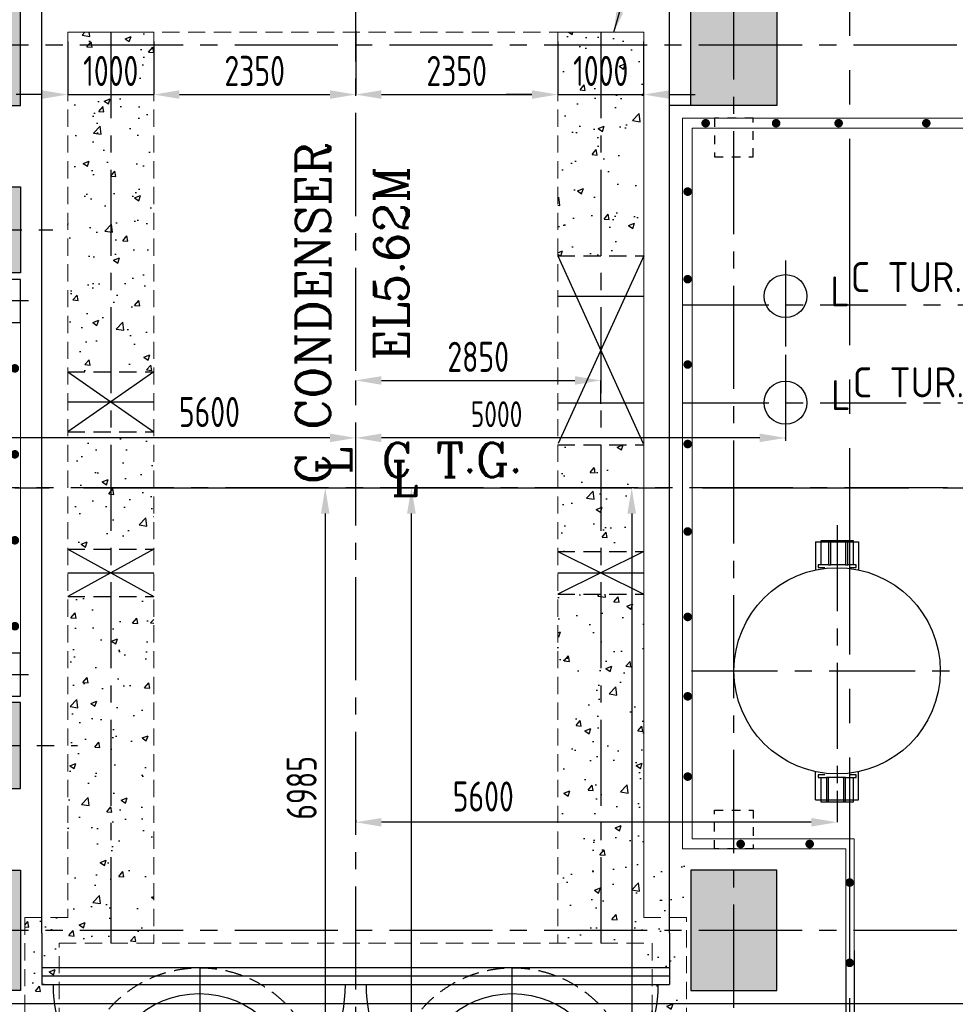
# Model space of a CAD drawing. Extents: x -7650383 to 4934791, y -114316 to 1826789.
# Tile 51 of 256: x 229732 to 240617, y 270946 to 282403. Entities that reach past the tile are written whole.
import ezdxf
from ezdxf.enums import TextEntityAlignment as Align

# ---------------------------------------------------------------- set-up
doc = ezdxf.new("R2010")
doc.units = 0
doc.header["$LTSCALE"] = 800
doc.header["$MEASUREMENT"] = 0
for name, pattern in [('0', [0]), ('CENTER', [2, 1.25, -0.25, 0.25, -0.25]), ('CENTER2', [1.125, 0.75, -0.125, 0.125, -0.125]), ('CONTINOUS', [0]), ('GTCHAIN', [24, 16, -3.2, 1.6, -3.2]), ('HIDDEN', [0.375, 0.25, -0.125]), ('HIDDENS', [0.25, 0.125, -0.125])]:
    doc.linetypes.add(name, pattern=pattern)
doc.layers.get('0').update_dxf_attribs({"linetype": 'CONTINUOUS'})
for name, color, linetype in [('0-7-COL', 2, 'CENTER'), ('CL', 2, 'CENTER2'), ('DIM', 4, 'CONTINUOUS'), ('EQUPT', 4, '0'), ('FT PF columns', 7, 'CONTINUOUS'), ('GRID', 8, 'CENTER'), ('HATCH', 9, 'CONTINUOUS'), ('LOGO', 7, 'CONTINUOUS'), ('Opening', 30, 'CONTINUOUS'), ('PIPE', 1, 'CONTINUOUS'), ('Rev', 1, 'CONTINUOUS'), ('TEXT', 3, 'CONTINUOUS'), ('TG_Col', 2, 'CONTINUOUS'), ('TGCOL', 2, 'CONTINUOUS'), ('THIN', 1, 'CONTINUOUS'), ('WALL', 6, 'CONTINUOUS')]:
    doc.layers.add(name, color=color, linetype=linetype)
for name, color, linetype, lineweight in [('CCEN', 1, 'CENTER', 9), ('EQP0', 8, 'HIDDEN', 9), ('steel', 231, 'CONTINUOUS', 13)]:
    doc.layers.add(name, color=color, linetype=linetype, lineweight=lineweight)
doc.styles.add('ROMANC', font='romanc')
doc.styles.add('ROMANS', font='ISO9.shx', dxfattribs={"width": 0.8})
doc.styles.add('S1', font='SIMPLEX.SHX', dxfattribs={"height": 200})
doc.styles.get("Standard").update_dxf_attribs({"font": 'ISO9'})
doc.dimstyles.get("Standard").update_dxf_attribs({"dimtxt": 0.18, "dimasz": 0.18, "dimexe": 0.18, "dimexo": 0.0625, "dimgap": 0.09, "dimtad": 0, "dimtih": 1, "dimtoh": 1, "dimdec": 4, "dimzin": 0, "dimdsep": 46, "dimtxsty": 'Standard', "dimcen": 0.09, "dimadec": 0, "dimazin": 0, "dimtfac": 1, "dimtdec": 4, "dimtofl": 0, "dimtmove": 0, "dimatfit": 3, "dimfxl": 1, "dimtolj": 1, "dimtzin": 0, "dimarcsym": 0})
doc.dimstyles.new('STANDARD$0', dxfattribs={"dimtxt": 250, "dimasz": 200, "dimexe": 0, "dimexo": 0, "dimgap": 100, "dimtad": 1, "dimdec": 0, "dimzin": 0, "dimdsep": 46, "dimtxsty": 'S1', "dimcen": 0, "dimadec": 0, "dimazin": 0, "dimtfac": 1, "dimtdec": 0, "dimtmove": 2, "dimatfit": 3, "dimfxl": 1, "dimtolj": 1, "dimtzin": 0, "dimarcsym": 0})
pattern_1 = [(50, (177457.17, 215002.9), (717.26, -62.752), [75, -825]), (355, (177457.2, 215002.9), (-138.7513, 752.192), [60, -660]), (100.4514, (177516.94, 214997.7), (578.509, 689.44), [63.74, -701.142]), (46.1842, (177457.2, 215202.9), (1067.241, -165.519), [112.5, -1237.5]), (96.6356, (177546.1, 215189.1), (934.662, 974.119), [95.61, -1051.714]), (351.1842, (177457.2, 215202.9), (934.662, 974.119), [90, -990]), (21, (177557.17, 215152.9), (596.907, -402.619), [75, -825]), (326, (177557.2, 215152.9), (243.3153, 725.15), [60, -660]), (71.4514, (177606.9, 215119.36), (840.2224, 322.531), [63.74, -701.142]), (37.5, (177457.17, 215002.9), (12.15986, 332.89385), [0, -652, 0, -670, 0, -662.5]), (7.5, (177457.17, 215002.9), (263.0695, 394.4117), [0, -382, 0, -637, 0, -252.5]), (327.5, (177234.17, 215002.9), (533.8224, -22.5549), [0, -250, 0, -780, 0, -1035]), (317.5, (177134.17, 215002.9), (583.1862, 100.105), [0, -325, 0, -518, 0, -735])]

# ---------------------------------------------------------------- blocks, each defined once
blk = doc.blocks.new('*D273')
at = {"layer": 'DIM', "color": 9, "lineweight": -2, "transparency": 16777216}
for p, q in [((233089, 276956), (233287, 276956)), ((233287, 276656), (233287, 270271)), ((233146, 269971), (233287, 269971))]:
    blk.add_line(p, q, dxfattribs=at)
at = {"layer": 'DIM', "color": 9, "transparency": 16777216}
for points in [[(233237, 276656), (233337, 276656), (233287, 276956)], [(233237, 270271), (233337, 270271), (233287, 269971)]]:
    blk.add_solid(points, dxfattribs=at)
at = {"layer": 'DIM', "transparency": 16777216, "insert": (233012, 273464), "char_height": 350, "attachment_point": 5, "rotation": 90, "style": 'ROMANS'}
blk.add_mtext('\\A1;6985', dxfattribs=at)
blk = doc.blocks.new('*D275')
at = {"layer": 'DIM', "color": 9, "lineweight": -2, "transparency": 16777216}
for p, q in [((233988, 276956), (234289, 276956)), ((234289, 260006), (234289, 276656)), ((232933, 259706), (234289, 259706))]:
    blk.add_line(p, q, dxfattribs=at)
at = {"layer": 'DIM', "color": 9, "transparency": 16777216}
for points in [[(234239, 276656), (234339, 276656), (234289, 276956)], [(234239, 260006), (234339, 260006), (234289, 259706)]]:
    blk.add_solid(points, dxfattribs=at)
at = {"layer": 'DIM', "transparency": 16777216, "insert": (233956, 268050), "char_height": 350, "attachment_point": 5, "rotation": 90, "style": 'ROMANS'}
blk.add_mtext('\\A1;17250', dxfattribs=at)
blk = doc.blocks.new('*D295')
at = {"layer": 'DIM', "color": 9, "lineweight": -2, "transparency": 16777216}
for p, q in [((239241, 273431), (239241, 273064)), ((233641, 273084), (233641, 273064)), ((238941, 273064), (233941, 273064))]:
    blk.add_line(p, q, dxfattribs=at)
at = {"layer": 'DIM', "color": 9, "transparency": 16777216}
for points in [[(233941, 273114), (233941, 273014), (233641, 273064)], [(238941, 273114), (238941, 273014), (239241, 273064)]]:
    blk.add_solid(points, dxfattribs=at)
at = {"layer": 'DIM', "transparency": 16777216, "insert": (235125, 273364), "char_height": 350, "attachment_point": 5, "style": 'ROMANS'}
blk.add_mtext('\\A1;5600', dxfattribs=at)
blk = doc.blocks.new('*D298')
at = {"layer": 'DIM', "color": 9, "linetype": 'Continuous', "lineweight": -2, "transparency": 16777216}
for p, q in [((233641, 277932), (233641, 278205)), ((233941, 278205), (236191, 278205)), ((236491, 277932), (236491, 278205))]:
    blk.add_line(p, q, dxfattribs=at)
at = {"layer": 'DIM', "color": 9, "linetype": 'Continuous', "transparency": 16777216}
for points in [[(233941, 278255), (233941, 278155), (233641, 278205)], [(236191, 278255), (236191, 278155), (236491, 278205)]]:
    blk.add_solid(points, dxfattribs=at)
at = {"layer": 'DIM', "linetype": 'Continuous', "transparency": 16777216, "insert": (235066, 278480), "char_height": 350, "attachment_point": 5, "style": 'ROMANS'}
blk.add_mtext('\\A1;2850', dxfattribs=at)
blk = doc.blocks.new('*D314')
at = {"layer": 'DIM', "color": 9, "lineweight": -2, "transparency": 16777216}
for p, q in [((228041, 277319), (228041, 277537)), ((233341, 277537), (228341, 277537)), ((233641, 277142), (233641, 277537))]:
    blk.add_line(p, q, dxfattribs=at)
at = {"layer": 'DIM', "color": 9, "transparency": 16777216}
for points in [[(228341, 277587), (228341, 277487), (228041, 277537)], [(233341, 277587), (233341, 277487), (233641, 277537)]]:
    blk.add_solid(points, dxfattribs=at)
at = {"layer": 'DIM', "transparency": 16777216, "insert": (231939, 277838), "char_height": 350, "attachment_point": 5, "style": 'ROMANS'}
blk.add_mtext('\\A1;5600', dxfattribs=at)
blk = doc.blocks.new('*D350')
at = {"layer": 'DIM', "color": 9, "lineweight": -2, "transparency": 16777216}
for p, q in [((234944, 276956), (236852, 276956)), ((236852, 276656), (236852, 264956)), ((234944, 264656), (236852, 264656))]:
    blk.add_line(p, q, dxfattribs=at)
at = {"layer": 'DIM', "color": 9, "transparency": 16777216}
for points in [[(236802, 276656), (236902, 276656), (236852, 276956)], [(236802, 264956), (236902, 264956), (236852, 264656)]]:
    blk.add_solid(points, dxfattribs=at)
at = {"layer": 'DIM', "transparency": 16777216, "insert": (236577, 268464), "char_height": 350, "attachment_point": 5, "rotation": 90, "style": 'ROMANS'}
blk.add_mtext('\\A1;12300', dxfattribs=at)
blk = doc.blocks.new('*D375')
at = {"layer": 'DIM', "color": 9, "linetype": 'Continuous', "lineweight": -2, "transparency": 16777216}
for p, q in [((233641, 277283), (233641, 277537)), ((238341, 277537), (233941, 277537)), ((238641, 277529), (238641, 277537))]:
    blk.add_line(p, q, dxfattribs=at)
at = {"layer": 'DIM', "color": 9, "linetype": 'Continuous', "transparency": 16777216}
for points in [[(233941, 277587), (233941, 277487), (233641, 277537)], [(238341, 277587), (238341, 277487), (238641, 277537)]]:
    blk.add_solid(points, dxfattribs=at)
at = {"layer": 'DIM', "linetype": 'Continuous', "transparency": 16777216, "insert": (235280, 277812), "char_height": 300, "attachment_point": 5, "style": 'ROMANS'}
blk.add_mtext('\\A1;5000', dxfattribs=at)
blk = doc.blocks.new('*D424')
at = {"layer": 'TG_Col', "color": 9, "lineweight": -2, "transparency": 16777216}
for p, q in [((230291, 282151), (230291, 281532)), ((231291, 282151), (231291, 281532)), ((229991, 281532), (229691, 281532)), ((230291, 281532), (231291, 281532)), ((231591, 281532), (231891, 281532))]:
    blk.add_line(p, q, dxfattribs=at)
at = {"layer": 'TG_Col', "color": 9, "transparency": 16777216}
for points in [[(229991, 281582), (229991, 281482), (230291, 281532)], [(231591, 281582), (231591, 281482), (231291, 281532)]]:
    blk.add_solid(points, dxfattribs=at)
at = {"layer": 'TG_Col', "transparency": 16777216, "insert": (230791, 281807), "char_height": 350, "attachment_point": 5, "style": 'ROMANS'}
blk.add_mtext('\\A1;1000', dxfattribs=at)
blk = doc.blocks.new('*D425')
at = {"layer": 'TG_Col', "color": 9, "lineweight": -2, "transparency": 16777216}
for p, q in [((233641, 282269), (233641, 281532)), ((231291, 282151), (231291, 281532)), ((231591, 281532), (233341, 281532))]:
    blk.add_line(p, q, dxfattribs=at)
at = {"layer": 'TG_Col', "color": 9, "transparency": 16777216}
for points in [[(231591, 281582), (231591, 281482), (231291, 281532)], [(233341, 281582), (233341, 281482), (233641, 281532)]]:
    blk.add_solid(points, dxfattribs=at)
at = {"layer": 'TG_Col', "transparency": 16777216, "insert": (232466, 281807), "char_height": 350, "attachment_point": 5, "style": 'ROMANS'}
blk.add_mtext('\\A1;2350', dxfattribs=at)
blk = doc.blocks.new('*D426')
at = {"layer": 'TG_Col', "color": 9, "lineweight": -2, "transparency": 16777216}
for p, q in [((233641, 282269), (233641, 281532)), ((235991, 282151), (235991, 281532)), ((233941, 281532), (235691, 281532))]:
    blk.add_line(p, q, dxfattribs=at)
at = {"layer": 'TG_Col', "color": 9, "transparency": 16777216}
for points in [[(233941, 281582), (233941, 281482), (233641, 281532)], [(235691, 281582), (235691, 281482), (235991, 281532)]]:
    blk.add_solid(points, dxfattribs=at)
at = {"layer": 'TG_Col', "transparency": 16777216, "insert": (234816, 281807), "char_height": 350, "attachment_point": 5, "style": 'ROMANS'}
blk.add_mtext('\\A1;2350', dxfattribs=at)
blk = doc.blocks.new('*D427')
at = {"layer": 'TG_Col', "color": 9, "lineweight": -2, "transparency": 16777216}
for p, q in [((235991, 282151), (235991, 281532)), ((236991, 282151), (236991, 281532)), ((235691, 281532), (235391, 281532)), ((235991, 281532), (236991, 281532)), ((237291, 281532), (237591, 281532))]:
    blk.add_line(p, q, dxfattribs=at)
at = {"layer": 'TG_Col', "color": 9, "transparency": 16777216}
for points in [[(235691, 281582), (235691, 281482), (235991, 281532)], [(237291, 281582), (237291, 281482), (236991, 281532)]]:
    blk.add_solid(points, dxfattribs=at)
at = {"layer": 'TG_Col', "transparency": 16777216, "insert": (236491, 281807), "char_height": 350, "attachment_point": 5, "style": 'ROMANS'}
blk.add_mtext('\\A1;1000', dxfattribs=at)
blk = doc.blocks.new('A$C47AF6D69')
at = {"layer": 'TEXT', "insert": (-23738.9, 2726.2), "char_height": 300, "width": 1129.576, "attachment_point": 1, "style": 'ROMANS'}
blk.add_mtext('\\pi313.36;AIR \\P\\pi-240.93;RECEIVER', dxfattribs=at)
blk = doc.blocks.new('TG DECK')
at = {"layer": 'HATCH'}
h = blk.add_hatch(dxfattribs=at)
h.set_pattern_fill('AR-CONC', color=256, scale=100, style=0)
h.set_pattern_definition([(50, (-267396.86, -39460.7), (717.2602, -62.75213), [75, -825]), (355, (-267396.9, -39460.7), (-138.7513, 752.1921), [60, -660]), (100.45144, (-267337.1, -39465.9), (578.5088, 689.44), [63.7402, -701.1421]), (46.1842, (-267396.9, -39260.7), (1067.2413, -165.5193), [112.5, -1237.5]), (96.63564, (-267307.9, -39274.5), (934.662, 974.1186), [95.6103, -1051.7138]), (351.18416, (-267396.9, -39260.7), (934.662, 974.1186), [90, -990]), (21, (-267296.86, -39310.7), (596.90705, -402.6189), [75, -825]), (326, (-267296.9, -39310.7), (243.3153, 725.15), [60, -660]), (71.45144, (-267247.1, -39344.25), (840.2224, 322.53115), [63.7402, -701.1421]), (37.5, (-267396.86, -39460.7), (12.15986, 332.89385), [0, -652, 0, -670, 0, -662.5]), (7.5, (-267396.86, -39460.7), (263.06954, 394.4117), [0, -382, 0, -637, 0, -252.5]), (327.5, (-267619.86, -39460.7), (533.82244, -22.55487), [0, -250, 0, -780, 0, -1035]), (317.5, (-267719.86, -39460.7), (583.18617, 100.105), [0, -325, 0, -518, 0, -735])])
h.paths.add_polyline_path([(212046, -77938), (213046, -77938), (213046, -78938), (212046, -78938)])
h.paths.add_polyline_path([(218887, -78938), (220087, -78938), (220087, -77938), (218887, -77938)])
h.paths.add_polyline_path([(218887, -71938), (220087, -71938), (220087, -72938), (218887, -72938)])
h.paths.add_polyline_path([(212046, -71938), (212046, -72938), (213046, -72938), (213046, -71938)])
h.paths.add_polyline_path([(226286, -81288), (226286, -79888), (227286, -79888), (227286, -81288)])
h.paths.add_polyline_path([(226086, -78938), (227286, -78938), (227286, -77938), (226086, -77938)])
h.paths.add_polyline_path([(226286, -69588), (226286, -70988), (227286, -70988), (227286, -69588)])
h.paths.add_polyline_path([(226086, -71938), (227286, -71938), (227286, -72938), (226086, -72938)])
h.paths.add_polyline_path([(243271, -81288), (242271, -81288), (242271, -79888), (243271, -79888)])
h.paths.add_polyline_path([(238396, -81288), (239396, -81288), (239396, -79888), (238396, -79888)])
h.paths.add_polyline_path([(236086, -79888), (235086, -79888), (235086, -81288), (236086, -81288)])
h.paths.add_polyline_path([(243271, -69588), (242271, -69588), (242271, -70988), (243271, -70988)])
h.paths.add_polyline_path([(238396, -69588), (239396, -69588), (239396, -70988), (238396, -70988)])
h.paths.add_polyline_path([(236086, -70988), (235086, -70988), (235086, -69588), (236086, -69588)])
at = {"layer": 'CL', "ltscale": 2}
for p, q in [((231186, -84877), (231186, -65999)), ((235586, -81488), (235586, -69388)), ((243578, -70288), (225799, -70288)), ((211701, -72438), (227664, -72438)), ((243471, -75438), (211402, -75438)), ((211677, -78438), (227950, -78438)), ((243578, -80588), (225799, -80588))]:
    blk.add_line(p, q, dxfattribs=at)
at = {"layer": 'Rev'}
blk.add_line((228835, -80739), (228838, -80738), dxfattribs=at)
at = {"layer": 'TGCOL'}
for points in [[(226286, -69588), (226286, -70988), (227286, -70988), (227286, -69588), (226286, -69588)], [(226286, -81288), (226286, -79888), (227286, -79888), (227286, -81288), (226286, -81288)]]:
    blk.add_lwpolyline(points, dxfattribs=at)
for points in [[(236086, -70988), (235086, -70988), (235086, -69588), (236086, -69588)], [(226086, -71938), (227286, -71938), (227286, -72938), (226086, -72938)], [(226086, -78938), (227286, -78938), (227286, -77938), (226086, -77938)], [(236086, -79888), (235086, -79888), (235086, -81288), (236086, -81288)]]:
    blk.add_lwpolyline(points, close=True, dxfattribs=at)
blk = doc.blocks.new('A$C71B3771A')
at = {"layer": 'EQUPT', "linetype": 'CONTINOUS', "ltscale": 1.5, "flags": 128}
blk.add_lwpolyline([(12285, 6000), (-5035, 6000), (-6185, 4000), (-19340, 4000), (-19340, -4000), (-6185, -4000), (-5035, -6000), (12285, -6000), (12285, 6000)], dxfattribs=at)
blk.add_blockref('TG DECK', (-231186, 75438))
blk = doc.blocks.new('A$C495807AF')
at = {"layer": 'DIM'}
blk.add_blockref('A$C71B3771A', (0, 0), dxfattribs=at)
blk = doc.blocks.new('ARR')
blk.add_hatch(color=7).paths.add_polyline_path([(0, -3.1), (-1.24, -4.46), (0, 0), (1.24, -4.46)])
at = {"layer": 'THIN', "color": 7}
blk.add_lwpolyline([(0, -3.1), (-1.24, -4.46), (0, 0), (1.24, -4.46)], close=True, dxfattribs=at)
blk = doc.blocks.new('*X52')
at = {"color": 0}
for p, q in [((36132, 29350), (36330, 29350)), ((36154, 29375), (36330, 29375)), ((36183, 29400), (36330, 29400)), ((36226, 29425), (36330, 29425)), ((36081, 29225), (36330, 29225)), ((36085, 29250), (36330, 29250)), ((36092, 29275), (36330, 29275)), ((36102, 29300), (36330, 29300)), ((36115, 29325), (36330, 29325)), ((36080, 29200), (36330, 29200))]:
    blk.add_line(p, q, dxfattribs=at)
blk = doc.blocks.new('LEVEL')
for p, q in [((0, 0), (0, 294)), ((-295, 0), (0, 0)), ((1393, 0), (0, 0)), ((0, 0), (0, -290))]:
    blk.add_line(p, q)
for start, end in [(90, 180), (0, 90), (180, 270), (270, 0)]:
    blk.add_arc((0, 0), 250, start, end)
blk.add_blockref('*X52', (-36330, -29198))
at = {"rotation": 180}
blk.add_blockref('*X52', (36330, 29198), dxfattribs=at)
at = {"flags": 4}
blk.add_attdef('LEVEL', (336, 101), '', height=250, dxfattribs=at)
blk = doc.blocks.new('A$C3C350CB7')
h = blk.add_hatch()
h.set_pattern_fill('NET', color=2, scale=1500.027984, angle=405, style=0)
h.set_pattern_definition([(45, (-84997.3, -63603.17), (-132.585, 132.585), []), (135, (-84997.3, -63603.17), (-132.585, -132.585), [])])
h.paths.add_polyline_path([(-8479, 1014), (-9220, 1014), (-9220, 157), (-8479, 157)])
h.paths.add_polyline_path([(-7951, 1014), (-8479, 1014), (-8479, 157), (-7951, 157)])
at = {"layer": 'steel'}
h = blk.add_hatch(dxfattribs=at)
h.set_pattern_fill('GRATE', color=256, scale=2000, style=0)
h.set_pattern_definition([(0, (-24250, 23985), (0, 62.5), []), (90, (-24250, 23985), (-250, 2e-14), [])])
h.paths.add_polyline_path([(-10080, -3400), (-10827, -3400), (-10872, -3400), (-10935, -3400), (-10928, -3936), (-10609, -3851), (-10642, -3727), (-10369, -3919), (-10402, -3796), (-10080, -3709)])
at = {"color": 2, "linetype": 'CENTER'}
for p, q in [((-10812, -2934), (-10812, -3591)), ((-5412, -2934), (-5412, -3591)), ((-11100, -3262), (-10525, -3262)), ((-5625, -3262), (-5125, -3262))]:
    blk.add_line(p, q, dxfattribs=at)
at = {"color": 2}
for p, q in [((-9940, -4165), (-9940, -4825)), ((-9690, -4165), (-9690, -4825)), ((-9440, -4165), (-9440, -4825)), ((-9190, -4165), (-9190, -4825)), ((-8940, -4165), (-8940, -4825)), ((-8690, -4165), (-8690, -4825)), ((-8440, -4165), (-8440, -5850)), ((-10940, -5025), (-10940, -5850)), ((-10690, -5125), (-10690, -5850)), ((-10440, -5125), (-10440, -5850)), ((-10190, -5125), (-10190, -5850)), ((-9940, -5125), (-9940, -5850)), ((-9690, -5125), (-9690, -5850)), ((-9440, -5125), (-9440, -5850)), ((-9190, -5125), (-9190, -5850)), ((-8940, -5125), (-8940, -5850)), ((-8690, -5125), (-8690, -5850))]:
    blk.add_line(p, q, dxfattribs=at)
at = {"color": 7}
blk.add_line((-10267, -5409), (-11096, -5409), dxfattribs=at)
at = {"layer": '0-7-COL', "linetype": 'CENTER2', "ltscale": 4}
for p, q in [((-12350, 2585), (-12350, -2585)), ((-4150, 2496), (-4150, 1854)), ((-3806, 2175), (-19021, 2175)), ((-4150, -1854), (-4150, -2496)), ((-6523, -2175), (-19021, -2175)), ((-3806, -2175), (-6211, -2175))]:
    blk.add_line(p, q, dxfattribs=at)
at = {"layer": 'CCEN', "linetype": 'Continuous'}
for points in [[(-18890, 1925), (-18390, 1925), (-18390, 2425), (-18890, 2425)], [(-18890, -1925), (-18390, -1925), (-18390, -2425), (-18890, -2425)]]:
    blk.add_lwpolyline(points, close=True, dxfattribs=at)
at = {"layer": 'FT PF columns', "color": 1, "linetype": 'Continuous'}
for points in [[(-12600, 1925), (-12100, 1925), (-12100, 2425), (-12600, 2425)], [(-4400, 1925), (-3900, 1925), (-3900, 2425), (-4400, 2425)], [(-4400, -2425), (-3900, -2425), (-3900, -1925), (-4400, -1925)], [(-12600, -2451), (-12100, -2451), (-12100, -1951), (-12600, -1951)]]:
    blk.add_lwpolyline(points, close=True, dxfattribs=at)
at = {"layer": 'FT PF columns', "color": 1, "linetype": 'HIDDENS'}
for points in [[(-11050, -3500), (-10575, -3500), (-10575, -3025), (-11050, -3025)], [(-5650, -3500), (-5175, -3500), (-5175, -3025), (-5650, -3025)]]:
    blk.add_lwpolyline(points, close=True, dxfattribs=at)
at = {"layer": 'HATCH', "const_width": 50, "flags": 128}
for points in [[(-11908, 2352, 1), (-11908, 2402, 1)], [(-10908, 2352, 1), (-10908, 2402, 1)], [(-9908, 2352, 1), (-9908, 2402, 1)], [(-8908, 2352, 1), (-8908, 2402, 1)], [(-7908, 2352, 1), (-7908, 2402, 1)], [(-6908, 2352, 1), (-6908, 2402, 1)], [(-5908, 2352, 1), (-5908, 2402, 1)], [(-4908, 2352, 1), (-4908, 2402, 1)], [(-12575, 1389, 1), (-12525, 1389, 1)], [(-3990, 1389, 1), (-3940, 1389, 1)], [(-12575, 389, 1), (-12525, 389, 1)], [(-3990, 389, 1), (-3940, 389, 1)], [(-12575, -611, 1), (-12525, -611, 1)], [(-3990, -611, 1), (-3940, -611, 1)], [(-12575, -1611, 1), (-12525, -1611, 1)], [(-3990, -1611, 1), (-3940, -1611, 1)], [(-11611, -2424, 1), (-11611, -2374, 1)], [(-4607, -2398, 1), (-4607, -2348, 1)], [(-11016, -2824, 1), (-10966, -2824, 1)], [(-5256, -2824, 1), (-5206, -2824, 1)], [(-9787, -3473, 1), (-9787, -3423, 1)], [(-8787, -3473, 1), (-8787, -3423, 1)], [(-7787, -3473, 1), (-7787, -3423, 1)], [(-6787, -3473, 1), (-6787, -3423, 1)], [(-5787, -3473, 1), (-5787, -3423, 1)], [(-11016, -3824, 1), (-10966, -3824, 1)], [(-10050, -3812, 1), (-10000, -3812, 1)], [(-9466, -4100, 1), (-9416, -4100, 1)], [(-8466, -4100, 1), (-8416, -4100, 1)], [(-7400, -4100, 1), (-7350, -4100, 1)], [(-10516, -4875, 1), (-10466, -4875, 1)], [(-9516, -4875, 1), (-9466, -4875, 1)], [(-8516, -4875, 1), (-8466, -4875, 1)], [(-10516, -5075, 1), (-10466, -5075, 1)], [(-9516, -5075, 1), (-9466, -5075, 1)], [(-8516, -5075, 1), (-8466, -5075, 1)], [(-7400, -5019, 1), (-7350, -5019, 1)], [(-10466, -5900, 1), (-10416, -5900, 1)], [(-9466, -5900, 1), (-9416, -5900, 1)], [(-8466, -5900, 1), (-8416, -5900, 1)], [(-7400, -5900, 1), (-7350, -5900, 1)]]:
    blk.add_lwpolyline(points, format="xyb", close=True, dxfattribs=at)
at = {"layer": 'steel'}
for p, q in [((-4400, 2425), (-12100, 2425)), ((-4400, 2325), (-12100, 2325)), ((-12600, 1925), (-12600, -1951)), ((-12500, 1925), (-12500, -1951)), ((-4015, -1925), (-4015, 1925)), ((-3900, -1938), (-3900, 1925)), ((-10935, -2351), (-12100, -2351)), ((-10935, -2351), (-10935, -4165)), ((-4400, -2325), (-5290, -2325)), ((-5290, -2325), (-5290, -3400)), ((-11050, -2451), (-12100, -2451)), ((-11050, -2451), (-11050, -4925)), ((-4400, -2425), (-5175, -2425)), ((-5175, -2425), (-5175, -3500)), ((-10080, -3400), (-10935, -3400)), ((-5290, -3400), (-10080, -3400)), ((-9965, -3500), (-9965, -4050)), ((-5175, -3500), (-9965, -3500)), ((-7325, -4050), (-9965, -4050)), ((-7325, -4050), (-7325, -5950)), ((-10935, -4165), (-11050, -4165)), ((-7440, -4165), (-10080, -4165)), ((-7440, -4165), (-7440, -5850)), ((-8440, -4825), (-11050, -4825)), ((-8440, -4925), (-11050, -4925)), ((-8440, -5025), (-10940, -5025)), ((-8440, -5125), (-10940, -5125)), ((-7440, -5850), (-10940, -5850)), ((-10940, -5850), (-10940, -5950)), ((-7325, -5950), (-10940, -5950))]:
    blk.add_line(p, q, dxfattribs=at)
blk.add_lwpolyline([(-11125, -3989), (-10609, -3851), (-10642, -3727), (-10369, -3919), (-10402, -3796), (-9780, -3629)], dxfattribs=at)
at = {"color": 7, "xscale": 75.00139919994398, "yscale": 75.00139919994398, "zscale": 75.00139919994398, "rotation": 270}
blk.add_blockref('ARR', (-10267, -5409), dxfattribs=at)
at = {"layer": 'TEXT'}
ref = blk.add_blockref('LEVEL', (-7472, 709), dxfattribs=at)
ref.add_attrib('LEVEL', 'EL4.5M', (-7136, 810), dxfattribs={"layer": '0', "height": 350, "style": 'ROMANS', "width": 0.8, "flags": 4})
at = {"layer": 'LOGO', "style": 'ROMANS'}
blk.add_text('UP', height=400, dxfattribs=at).set_placement((-11891, -5551), align=Align.MIDDLE_LEFT)
blk = doc.blocks.new('A$C522D6953')
at = {"layer": 'FT PF columns', "color": 1, "linetype": 'HIDDENS'}
for points in [[(-3535, 9000), (-3085, 9000), (-3085, 9450), (-3535, 9450)], [(-3535, 1400), (-3085, 1400), (-3085, 950), (-3535, 950)]]:
    blk.add_lwpolyline(points, close=True, dxfattribs=at)
at = {"layer": 'HATCH', "const_width": 50}
for points in [[(-3639, 9367, 1), (-3639, 9417, 1)], [(-2819, 9367, 1), (-2819, 9417, 1)], [(-2092, 9367, 1), (-2092, 9417, 1)], [(-1072, 9367, 1), (-1072, 9417, 1)], [(-3873, 8596, 1), (-3823, 8596, 1)], [(-3873, 7577, 1), (-3823, 7577, 1)], [(-3873, 6584, 1), (-3823, 6584, 1)], [(-3873, 5659, 1), (-3823, 5659, 1)], [(-3873, 4641, 1), (-3823, 4641, 1)], [(-3873, 3647, 1), (-3823, 3647, 1)], [(-3873, 2723, 1), (-3823, 2723, 1)], [(-3873, 1789, 1), (-3823, 1789, 1)], [(-3257, 1005, 1), (-3207, 1005, 1)], [(-2454, 1005, 1), (-2404, 1005, 1)], [(-1988, 556, 1), (-1938, 556, 1)], [(-1988, -378, 1), (-1938, -378, 1)]]:
    blk.add_lwpolyline(points, format="xyb", close=True, dxfattribs=at)
at = {"layer": 'steel'}
for p, q in [((-3910, 950), (-3910, 9450)), ((4025, 9450), (-3910, 9450)), ((-3795, 1065), (-3795, 9335)), ((3910, 9335), (-3795, 9335)), ((-3795, 1065), (-1910, 1065)), ((-1910, 1065), (-1910, -2800)), ((-3910, 950), (-2010, 950)), ((-2010, 950), (-2010, -2800))]:
    blk.add_line(p, q, dxfattribs=at)

msp = doc.modelspace()

# ---------------------------------------------------------------- hatches: boundary and pattern name
at = {"layer": 'HATCH'}
h = msp.add_hatch(dxfattribs=at)
h.set_pattern_fill('AR-CONC', color=256, scale=100, style=0)
h.set_pattern_definition([(50, (209391.2, 300956.44), (717.26, -62.752), [75, -825]), (355, (209391.2, 300956.44), (-138.751, 752.192), [60, -660]), (100.4514, (209450.96, 300951.2), (578.509, 689.44), [63.74, -701.142]), (46.1842, (209391.2, 301156.4), (1067.241, -165.519), [112.5, -1237.5]), (96.6356, (209480.1, 301142.6), (934.663, 974.118), [95.61, -1051.713]), (351.1842, (209391.2, 301156.4), (934.662, 974.12), [90, -990]), (21, (209491.2, 301106.44), (596.907, -402.619), [75, -825]), (326, (209491.2, 301106.44), (243.315, 725.15), [60, -660]), (71.4514, (209540.94, 301072.9), (840.223, 322.53), [63.74, -701.142]), (37.5, (209391.2, 300956.44), (12.1599, 332.8939), [0, -652, 0, -670, 0, -662.5]), (7.5, (209391.2, 300956.44), (263.0695, 394.4117), [0, -382, 0, -637, 0, -252.5]), (327.5, (209168.2, 300956.44), (533.8224, -22.5549), [0, -250, 0, -780, 0, -1035]), (317.5, (209068.2, 300956.44), (583.186, 100.105), [0, -325, 0, -518, 0, -735])])
h.paths.add_polyline_path([(235991.2, 279656.4), (236991.2, 279656.4), (236991.2, 282256.4), (235991.2, 282256.4)])
h.paths.add_polyline_path([(235991.2, 276216.4), (236991.2, 276216.4), (236991.2, 277456.4), (235991.2, 277456.4)])
h.paths.add_polyline_path([(236991.2, 275716.4), (235991.2, 275716.4), (235991.2, 271656.4), (236991.2, 271656.4)])
h.paths.add_polyline_path([(231291.2, 275691.4), (230291.2, 275691.4), (230291.2, 271656.4), (231291.2, 271656.4)])
h.paths.add_polyline_path([(231291.2, 277606.4), (230291.2, 277606.4), (230291.2, 276241.4), (231291.2, 276241.4)])
h.paths.add_polyline_path([(230291.2, 278306.4), (231291.2, 278306.4), (231291.2, 282256.4), (230291.2, 282256.4)])
h = msp.add_hatch(dxfattribs=at)
h.set_pattern_fill('AR-CONC', color=256, scale=100, style=0)
h.set_pattern_definition(pattern_1)
h.paths.add_polyline_path([(236991.2, 271356.4), (237491.2, 271356.4), (237491.2, 272556.1), (237091.8, 272556.1), (237091.8, 271656.4), (236991.2, 271656.1)])
h = msp.add_hatch(dxfattribs=at)
h.set_pattern_fill('AR-CONC', color=256, scale=100, style=0)
h.set_pattern_definition(pattern_1)
h.paths.add_polyline_path([(230291.2, 271956.1), (229791.2, 271956.1), (229791.2, 270756.4), (230190.6, 270756.4), (230190.5, 271656.1), (230291.2, 271656.4)])
h = msp.add_hatch(dxfattribs=at)
h.set_pattern_fill('AR-CONC', color=256, scale=100, style=0)
h.set_pattern_definition(pattern_1)
h.paths.add_polyline_path([(236991.2, 271956.1), (237491.2, 271956.1), (237491.2, 270756.4), (237091.8, 270756.4), (237091.8, 271656.1), (236991.2, 271656.4)])

# ---------------------------------------------------------------- linework, layer by layer
at = {"color": 7}
for p, q in [((229991.1, 271775.3), (229991.1, 282737.6)), ((237291.3, 271775.3), (237291.3, 282737.6)), ((229991.1, 271775.3), (229991.1, 271175.3)), ((229991.1, 271375.3), (237291.3, 271375.3)), ((229991.1, 271275.3), (237291.3, 271275.3)), ((229991.1, 271175.3), (237291.3, 271175.3))]:
    msp.add_line(p, q, dxfattribs=at)
at = {"color": 2, "linetype": 'CENTER'}
for p, q in [((230791.2, 282256.4), (230791.2, 271656.4)), ((236491.2, 282256.4), (236491.2, 271656.4)), ((238641.2, 279601.8), (238641.2, 278511.2)), ((237446, 279086.5), (241214.6, 279086.5)), ((238641.2, 278501.8), (238641.2, 277411.2)), ((237446, 277946.5), (241214.6, 277946.5)), ((239241.3, 276519.7), (239241.3, 273133.1)), ((238991.2, 276326.4), (238991.2, 276000.1)), ((238991.2, 276326.4), (239491.2, 276326.4)), ((238991.3, 276326.4), (238991.3, 276000.1)), ((238991.3, 276326.4), (239491.3, 276326.4)), ((239491.2, 276326.4), (239491.2, 276000.1)), ((239491.3, 276326.4), (239491.3, 276000.1)), ((237548, 274826.4), (243950.5, 274826.4)), ((238991.2, 273326.4), (238991.2, 273652.7)), ((238991.3, 273326.4), (238991.3, 273652.7)), ((239491.2, 273326.4), (239491.2, 273652.7)), ((239491.3, 273326.4), (239491.3, 273652.7)), ((238991.2, 273326.4), (239491.2, 273326.4)), ((238991.3, 273326.4), (239491.3, 273326.4)), ((231826.2, 271373.8), (231826.2, 255843.8)), ((235456.2, 271373.8), (235456.2, 255843.8))]:
    msp.add_line(p, q, dxfattribs=at)
for p, q in [((237541.5, 281406.4), (237291.3, 281406.4)), ((232870.4, 276956.4), (235353.4, 276956.4)), ((229991.1, 271775.3), (229991.1, 271975.3))]:
    msp.add_line(p, q)
at = {"flags": 128}
for points in [[(239142.7, 276340.2), (239051.9, 276340.2), (239051.9, 276057.8)], [(239167.7, 276057.8), (239167.7, 276340.2), (239142.7, 276340.2), (239142.7, 276057.8), (239167.7, 276057.8)], [(239340.4, 276340.2), (239167.7, 276340.2)], [(239365.4, 276057.8), (239365.4, 276340.2), (239340.4, 276340.2), (239340.4, 276057.8), (239365.4, 276057.8)], [(239431.2, 276057.8), (239431.2, 276340.2), (239365.4, 276340.2)], [(239142.7, 276057.8), (239021.6, 276057.8), (239021.6, 276027.5), (239099.2, 276027.5)], [(239340.4, 276057.8), (239167.7, 276057.8)], [(239383.9, 276027.5), (239461.6, 276027.5), (239461.6, 276057.8), (239365.4, 276057.8)], [(239099.2, 273616.2), (239021.6, 273616.2), (239021.6, 273585.9), (239117.7, 273585.9)], [(239063.4, 273623.4), (239063.4, 273616.2)], [(239340.4, 273585.9), (239461.6, 273585.9), (239461.6, 273616.2), (239383.9, 273616.2)], [(239419, 273623.2), (239419, 273616.2)], [(239051.9, 273585.9), (239051.9, 273303.6), (239117.7, 273303.6)], [(239117.7, 273585.9), (239117.7, 273303.6), (239142.7, 273303.6), (239142.7, 273585.9), (239117.7, 273585.9)], [(239315.4, 273585.9), (239142.7, 273585.9)], [(239315.4, 273585.9), (239315.4, 273303.6), (239340.4, 273303.6), (239340.4, 273585.9), (239315.4, 273585.9)], [(239340.4, 273303.6), (239431.2, 273303.6), (239431.2, 273585.9)], [(239142.7, 273303.6), (239315.4, 273303.6)]]:
    msp.add_lwpolyline(points, dxfattribs=at)
at = {"linetype": 'GTCHAIN', "flags": 128}
msp.add_lwpolyline([(239391.2, 276027.5), (239391.2, 276026.1)], dxfattribs=at)
for centre, radius in [((238641.2, 279186.5), 250), ((238641.2, 277946.5), 250), ((239241.3, 274826.4), 1200)]:
    msp.add_circle(centre, radius)
at = {"linetype": 'HIDDEN'}
for centre in [(231826.2, 269971.3), (235466.5, 269971.3)]:
    msp.add_circle(centre, 1400, dxfattribs=at)
at = {"color": 7}
for centre in [(231821.2, 269971.3), (235461.2, 269971.3)]:
    msp.add_circle(centre, 1100, dxfattribs=at)
for centre in [(231821.2, 271175.3), (235461.2, 271175.3)]:
    msp.add_arc(centre, 1700, 180, 0, dxfattribs=at)
at = {"layer": '0-7-COL', "linetype": 'CENTER2', "ltscale": 4}
for p, q in [((235991.2, 279656.4), (236991.2, 277456.4)), ((236991.2, 279656.4), (235991.2, 277456.4)), ((235991.2, 279186.4), (236991.3, 279186.4)), ((231291.1, 278306.4), (230291.1, 277606.4)), ((230291.2, 278306.4), (231291.1, 277606.4)), ((230291.1, 277956.4), (231291.1, 277956.4)), ((235991.2, 277946.4), (236991.3, 277946.4)), ((230291.1, 276241.4), (231291.1, 275691.4)), ((231291.1, 276241.4), (230291.1, 275691.4)), ((235991.2, 276216.4), (236991.2, 275716.4)), ((236991.2, 276216.4), (235991.2, 275716.4)), ((230291.1, 275966.4), (231291.1, 275966.4)), ((235991.2, 275966.4), (236991.3, 275966.4))]:
    msp.add_line(p, q, dxfattribs=at)
at = {"layer": 'EQP0', "color": 1, "linetype": 'HIDDEN'}
for p, q in [((230291.2, 282256.4), (230291.2, 271956.1)), ((230291.2, 282256.4), (231291.2, 282256.4)), ((231291.2, 282256.4), (231291.2, 271656.4)), ((235991.2, 282256.4), (235991.2, 271656.4)), ((235991.2, 282256.4), (236991.2, 282256.4)), ((236991.2, 282256.4), (236991.2, 271956.1))]:
    msp.add_line(p, q, dxfattribs=at)
msp.add_lwpolyline([(236991.2, 282256.4), (230291.2, 282256.4), (230291.2, 271956.1), (229791.2, 271956.1), (229791.2, 270706.4), (230191.2, 270706.4), (230191.2, 271656.4), (237091.2, 271656.1), (237091.2, 270706.6), (237491.2, 270706.6), (237491.2, 271956.1), (236991.2, 271956.1), (236991.2, 282256.4)], dxfattribs=at)
at = {"layer": 'GRID', "linetype": 'CENTER2', "ltscale": 4}
for p, q in [((239391.2, 253416), (239391.2, 301966.7)), ((194475.1, 276956.4), (248851.6, 276956.4))]:
    msp.add_line(p, q, dxfattribs=at)
at = {"layer": 'HATCH'}
msp.add_line((237291, 271775.3), (237291, 271175.3), dxfattribs=at)
at = {"layer": 'Opening', "linetype": 'HIDDEN'}
for p, q in [((235991.2, 279656.4), (236991.3, 279656.4)), ((230291.1, 278306.4), (231291.1, 278306.4)), ((230291.1, 277606.4), (231291.1, 277606.4)), ((235991.2, 277456.4), (236991.3, 277456.4)), ((230291.1, 276241.4), (231291.1, 276241.4)), ((235991.2, 276216.4), (236991.3, 276216.4)), ((230291.1, 275691.4), (231291.1, 275691.4)), ((235991.2, 275716.4), (236991.3, 275716.4))]:
    msp.add_line(p, q, dxfattribs=at)
at = {"layer": 'Rev'}
msp.add_line((231290.1, 271655.8), (231292.4, 271656.4), dxfattribs=at)
at = {"layer": 'WALL'}
for p, q in [((239441.2, 271571.3), (239441.2, 269006.4)), ((239341.2, 271456.3), (239341.2, 269006.4))]:
    msp.add_line(p, q, dxfattribs=at)

# ---------------------------------------------------------------- block references
for name, p in [('A$C495807AF', (233641.2, 276956.4)), ('A$C522D6953', (241351.2, 271806.4)), ('A$C3C350CB7', (233641.2, 276956.4))]:
    msp.add_blockref(name, p)
at = {"layer": 'PIPE'}
msp.add_blockref('A$C47AF6D69', (233635.5, 276956.4), dxfattribs=at)

# ---------------------------------------------------------------- texts
at = {"layer": 'LOGO', "color": 4, "style": 'ROMANC'}
for s, p in [('C CONDENSER', (233145, 276996.4)), ('EL5.62M', (234056.8, 278436.7)), ('L', (233388.9, 277110.7))]:
    msp.add_text(s, height=400, rotation=90, dxfattribs=at).set_placement(p, align=Align.MIDDLE_LEFT)
for s, p in [('C T.G.', (233940.5, 277279.8)), ('L', (234054.7, 277064.3))]:
    msp.add_text(s, height=400, dxfattribs=at).set_placement(p, align=Align.MIDDLE_LEFT)
at = {"layer": 'TEXT', "style": 'ROMANS'}
for s, p in [('C TUR.F.T', (240331.8, 279232.4)), ('L', (239276.9, 279066.6)), ('C TUR.F.T', (240355.2, 278008)), ('L', (239285.1, 277859.4))]:
    msp.add_text(s, height=350, dxfattribs=at).set_placement(p, align=Align.CENTER)

# ---------------------------------------------------------------- dimensions: what is measured, and where the dimension line sits
at = {"layer": 'DIM', "linetype": 'Continuous'}
dim = msp.add_linear_dim(base=(236491.2, 278205.4), p1=(233641.2, 277932.2), p2=(236491.2, 277932.2), dimstyle='STANDARD$0', override={"dimtxt": 350, "dimasz": 300, "dimtxsty": 'ROMANS', "dimclrd": 9, "dimclre": 9, "dimclrt": 256, "dimtix": 1, "dimatfit": 0}, dxfattribs=at)
dim.commit()
dim.dimension.update_dxf_attribs({"geometry": '*D298', "text_midpoint": (235066.2, 278480.4)})
at = {"layer": 'DIM'}
for base, p1, p2, picture, middle in [((228041.1, 277536.7), (233641.2, 277141.6), (228041.1, 277319), '*D314', (231938.9, 277837.9)), ((233641.2, 273064.1), (239241.3, 273431.2), (233641.2, 273084), '*D295', (235124.7, 273364.1))]:
    dim = msp.add_linear_dim(base=base, p1=p1, p2=p2, dimstyle='STANDARD$0', override={"dimtxt": 350, "dimasz": 300, "dimtxsty": 'ROMANS', "dimclrd": 9, "dimclre": 9, "dimclrt": 256, "dimtix": 1, "dimatfit": 0}, dxfattribs=at)
    dim.commit()
    dim.dimension.update_dxf_attribs({"geometry": picture, "text_midpoint": middle, "dimtype": 160})
at = {"layer": 'DIM', "linetype": 'Continuous'}
dim = msp.add_linear_dim(base=(233641.2, 277536.7), p1=(238641.2, 277529.2), p2=(233641.2, 277283.3), dimstyle='STANDARD$0', override={"dimtxt": 300, "dimasz": 300, "dimtxsty": 'ROMANS', "dimclrd": 9, "dimclre": 9, "dimclrt": 256, "dimtix": 1, "dimatfit": 0}, dxfattribs=at)
dim.commit()
dim.dimension.update_dxf_attribs({"geometry": '*D375', "text_midpoint": (235279.9, 277811.7), "dimtype": 160})
at = {"layer": 'DIM'}
dim = msp.add_linear_dim(base=(233286.7, 269971.4), p1=(233089.4, 276956.4), p2=(233146.4, 269971.4), angle=90, dimstyle='STANDARD$0', override={"dimtxt": 350, "dimasz": 300, "dimtxsty": 'ROMANS', "dimclrd": 9, "dimclre": 9, "dimclrt": 256, "dimtix": 1, "dimatfit": 0}, dxfattribs=at)
dim.commit()
dim.dimension.update_dxf_attribs({"geometry": '*D273', "text_midpoint": (233011.7, 273463.9)})
for base, p1, p2, picture, middle in [((234288.7, 276956.4), (232932.8, 259706.4), (233988.1, 276956.4), '*D275', (233955.5, 268050.1)), ((236852.4, 264656.4), (234944.4, 276956.4), (234944.4, 264656.4), '*D350', (236577.4, 268464))]:
    dim = msp.add_linear_dim(base=base, p1=p1, p2=p2, angle=90, dimstyle='STANDARD$0', override={"dimtxt": 350, "dimasz": 300, "dimtxsty": 'ROMANS', "dimclrd": 9, "dimclre": 9, "dimclrt": 256, "dimtix": 1, "dimatfit": 0}, dxfattribs=at)
    dim.commit()
    dim.dimension.update_dxf_attribs({"geometry": picture, "text_midpoint": middle, "dimtype": 160})
at = {"layer": 'TG_Col'}
for base, p1, p2, picture, middle in [((233641.2, 281531.5), (231291.2, 282150.7), (233641.2, 282268.5), '*D425', (232466.2, 281806.5)), ((235991.2, 281531.5), (233641.2, 282268.5), (235991.2, 282150.7), '*D426', (234816.2, 281806.5)), ((231291.2, 281531.5), (230291.2, 282150.7), (231291.2, 282150.7), '*D424', (230791.2, 281806.5)), ((236991.2, 281531.5), (235991.2, 282150.7), (236991.2, 282150.7), '*D427', (236491.2, 281806.5))]:
    dim = msp.add_linear_dim(base=base, p1=p1, p2=p2, dimstyle='STANDARD$0', override={"dimtxt": 350, "dimasz": 300, "dimtxsty": 'ROMANS', "dimclrd": 9, "dimclre": 9, "dimclrt": 256, "dimtix": 1, "dimatfit": 0}, dxfattribs=at)
    dim.commit()
    dim.dimension.update_dxf_attribs({"geometry": picture, "text_midpoint": middle})

# ---------------------------------------------------------------- leaders
at = {"layer": 'DIM'}
msp.add_leader([(236645, 282256.4), (237359.9, 284742.3), (239197.2, 284742.3)], dimstyle='Standard', override={"dimscale": 100, "dimtxt": 2.5, "dimasz": 2.5, "dimexe": 0, "dimexo": 0, "dimgap": 1, "dimtad": 1, "dimtih": 0, "dimtoh": 0, "dimdec": 0, "dimtxsty": 'ROMANS', "dimcen": 0, "dimclrd": 4, "dimclre": 256, "dimclrt": 256, "dimtdec": 0, "dimtix": 1, "dimtofl": 1, "dimtmove": 2}, dxfattribs=at)

doc.saveas('drawing.dxf')
